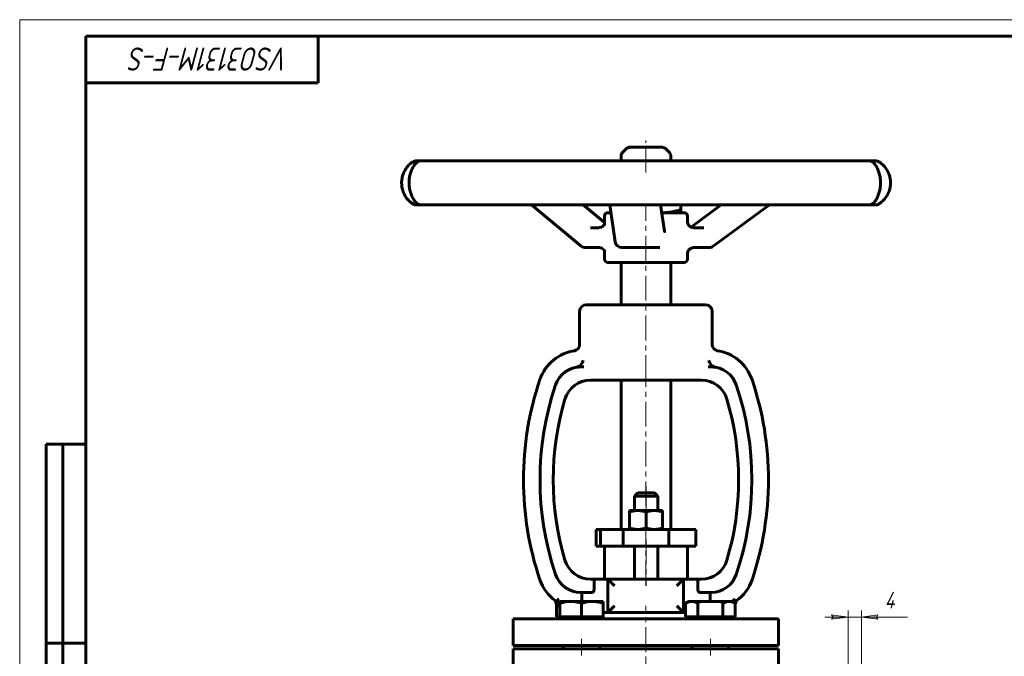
# Model space of a CAD drawing. Header units: millimetres. Extents: x 0 to 594, y 0 to 420.
# Tile 4 of 6: x 0 to 297, y 228 to 420. Entities that reach past the tile are written whole.
import ezdxf

# ---------------------------------------------------------------- set-up
doc = ezdxf.new("R2010")
doc.units = ezdxf.units.MM
for name, pattern in [('K5LT-1', [0]), ('K5LT_AXLED', [12, 7.5, -1.5, 1.5, -1.5]), ('K5LT_BASIC', [0]), ('K5LT_THIN', [0])]:
    doc.linetypes.add(name, pattern=pattern)
doc.layers.add('Системный слой', color=7, linetype='Continuous')
doc.layers.add('Системный слой (1)', color=7, linetype='Continuous', true_color=0x6c6c6c)
doc.styles.add('KDIMTEXTSTYLE', font='txt', dxfattribs={"width": 0.96, "oblique": 15, "height": 5})
doc.styles.add('KTEXTSTYLE', font='txt', dxfattribs={"width": 0.96, "height": 5})
doc.dimstyles.new('KDIMSTYLE (1.00)', dxfattribs={"dimtxt": 5, "dimasz": 1, "dimexe": 2, "dimexo": 0, "dimgap": 1, "dimtad": 1, "dimtxsty": 'KDIMTEXTSTYLE', "dimsah": 1, "dimcen": 0, "dimdle": 1, "dimadec": 0, "dimazin": 0, "dimtfac": 0.667, "dimtmove": 0, "dimatfit": 3, "dimfxl": 1, "dimtvp": 1, "dimtolj": 1, "dimtzin": 0, "dimarcsym": 0})

# ---------------------------------------------------------------- blocks, each defined once
blk = doc.blocks.new('U4')
at = {"layer": 'Системный слой (1)', "color": 143, "linetype": 'K5LT_BASIC', "lineweight": 60, "true_color": 0x33acca}
for p, q in [((202.57, 357.53), (202.53, 357.5)), ((202.61, 357.55), (202.57, 357.53)), ((202.65, 357.58), (202.61, 357.55))]:
    blk.add_line(p, q, dxfattribs=at)
blk = doc.blocks.new('U5')
at = {"layer": 'Системный слой (1)', "color": 143, "linetype": 'K5LT_BASIC', "lineweight": 60, "true_color": 0x33acca}
for p, q in [((118.44, 377.03), (118.33, 376.96)), ((118.54, 377.1), (118.44, 377.03)), ((118.64, 377.16), (118.54, 377.1)), ((118.32, 364.67), (118.43, 364.59)), ((118.43, 364.59), (118.54, 364.52)), ((118.54, 364.52), (118.64, 364.45))]:
    blk.add_line(p, q, dxfattribs=at)
blk = doc.blocks.new('U6')
at = {"layer": 'Системный слой (1)', "color": 143, "linetype": 'K5LT_BASIC', "lineweight": 60, "true_color": 0x33acca}
for start, end in [(122.0906, 124.7091), (235.338, 237.9094)]:
    blk.add_arc((122.62, 370.81), 7.5, start, end, dxfattribs=at)
blk = doc.blocks.new('U7')
at = {"layer": 'Системный слой (1)', "color": 143, "linetype": 'K5LT_BASIC', "lineweight": 60, "true_color": 0x33acca}
for start, end in [(30.647, 57.9094), (302.0906, 329.3547)]:
    blk.add_arc((255.18, 370.81), 7.5, start, end, dxfattribs=at)
blk = doc.blocks.new('U8')
at = {"layer": 'Системный слой (1)', "color": 143, "linetype": 'K5LT_BASIC', "lineweight": 60, "true_color": 0x33acca}
for p, q in [((192.7, 381.56), (184.23, 381.56)), ((193.57, 381.56), (192.7, 381.56))]:
    blk.add_line(p, q, dxfattribs=at)
blk = doc.blocks.new('U9')
at = {"layer": 'Системный слой (1)', "color": 143, "linetype": 'K5LT_BASIC', "lineweight": 60, "true_color": 0x33acca}
for p, q in [((178.33, 361.81), (177.4, 361.81)), ((200.4, 361.81), (193.68, 361.81))]:
    blk.add_line(p, q, dxfattribs=at)
blk = doc.blocks.new('U10')
at = {"layer": 'Системный слой (1)', "color": 143, "linetype": 'K5LT_BASIC', "lineweight": 60, "true_color": 0x33acca}
for p, q in [((176.4, 357.99), (176.4, 360.81)), ((176.4, 347.81), (176.4, 350.6))]:
    blk.add_line(p, q, dxfattribs=at)
blk = doc.blocks.new('U11')
at = {"layer": 'Системный слой (1)', "color": 143, "linetype": 'K5LT_BASIC', "lineweight": 60, "true_color": 0x33acca}
for p, q in [((175.55, 357.47), (174.79, 357.3)), ((176.14, 357.91), (175.55, 357.47)), ((176.4, 358.36), (176.14, 357.91))]:
    blk.add_line(p, q, dxfattribs=at)
blk = doc.blocks.new('U12')
at = {"layer": 'Системный слой (1)', "color": 143, "linetype": 'K5LT_BASIC', "lineweight": 60, "true_color": 0x33acca}
for p, q in [((174.79, 351.3), (175.56, 351.12)), ((175.56, 351.12), (176.15, 350.67)), ((176.15, 350.67), (176.4, 350.22))]:
    blk.add_line(p, q, dxfattribs=at)
blk = doc.blocks.new('U13')
at = {"layer": 'Системный слой (1)', "color": 143, "linetype": 'K5LT_BASIC', "lineweight": 60, "true_color": 0x33acca}
for p, q in [((201.4, 359.27), (201.4, 360.81)), ((201.4, 347.81), (201.4, 349.32))]:
    blk.add_line(p, q, dxfattribs=at)
blk = doc.blocks.new('U14')
at = {"layer": 'Системный слой (1)', "color": 143, "linetype": 'K5LT_BASIC', "lineweight": 60, "true_color": 0x33acca}
for p, q in [((193.68, 361.82), (193.83, 361.82)), ((193.83, 361.82), (193.99, 361.81)), ((193.99, 361.81), (194.15, 361.81))]:
    blk.add_line(p, q, dxfattribs=at)
blk = doc.blocks.new('D3')
at = {"layer": 'Системный слой (1)'}
for points in [[(249.9, 239.91), (244.9, 240.57), (245.4, 239.91), (244.9, 239.25)], [(258.4, 239.91), (258.9, 240.57), (253.9, 239.91), (258.9, 239.25)]]:
    blk.add_hatch(color=7, dxfattribs=at).paths.add_polyline_path(points)
at = {"layer": 'Системный слой (1)', "color": 7, "linetype": 'K5LT_THIN', "lineweight": 18, "true_color": 0xffffff}
for p, q in [((249.9, 239.91), (244.9, 240.57)), ((244.9, 240.57), (245.4, 239.91)), ((249.9, 200.31), (249.9, 241.91)), ((253.9, 200.31), (253.9, 241.91)), ((258.9, 240.57), (253.9, 239.91)), ((258.4, 239.91), (258.9, 240.57)), ((249.9, 239.91), (242.9, 239.91)), ((245.4, 239.91), (244.9, 239.25)), ((244.9, 239.25), (249.9, 239.91)), ((253.9, 239.91), (249.9, 239.91)), ((253.9, 239.91), (258.9, 239.25)), ((253.9, 239.91), (258.9, 239.91)), ((258.9, 239.25), (258.4, 239.91))]:
    blk.add_line(p, q, dxfattribs=at)
blk.add_wipeout([(260.9, 240.91), (260.9, 248.29), (265.57, 248.29), (265.57, 240.91)]).dxf.layer = 'Системный слой (1)'
for p, q in [((253.9, 239.91), (260.9, 239.91)), ((258.9, 239.91), (267.76, 239.91))]:
    blk.add_line(p, q, dxfattribs=at)
at = {"layer": 'Системный слой (1)', "color": 7, "insert": (260.9, 247.5), "char_height": 5, "attachment_point": 1, "style": 'KTEXTSTYLE'}
blk.add_mtext('\\fArial|b0|c204|p34;\\H5.0;\\W1.000;\\Q15;\\fGOST Type AU|b0|i0|c204|p34;\\Q15;\\W0.960;4', dxfattribs=at)
blk = doc.blocks.new('KDIMARROW_01')
at = {"layer": 'Системный слой'}
blk.add_hatch(color=0, dxfattribs=at).paths.add_polyline_path([(0, 0), (-5, 0.66), (-4.5, 0), (-5, -0.66)])
at = {"layer": 'Системный слой', "color": 0, "linetype": 'K5LT_THIN', "lineweight": 18}
for p, q in [((-4.5, 0), (-5, 0.66)), ((-5, 0.66), (0, 0)), ((0, 0), (-5, -0.66)), ((-5, -0.66), (-4.5, 0))]:
    blk.add_line(p, q, dxfattribs=at)
at = {"layer": 'Системный слой (1)', "color": 0, "linetype": 'K5LT_THIN', "lineweight": 18}
blk.add_line((416.49, 180.31), (415.49, 180.31), dxfattribs=at)
blk = doc.blocks.new('U26')
at = {"color": 7, "linetype": 'K5LT_THIN', "lineweight": 18, "true_color": 0xffffff}
for p, q in [((0, 0), (0, 420)), ((0, 420), (594, 420))]:
    blk.add_line(p, q, dxfattribs=at)
at = {"color": 143, "linetype": 'K5LT_BASIC', "lineweight": 60, "true_color": 0x33acca}
for p, q in [((20, 5), (20, 415)), ((20, 415), (589, 415)), ((90, 415), (90, 401)), ((90, 401), (20, 401)), ((8, 172), (8, 292)), ((20, 292), (8, 292)), ((13, 172), (13, 292)), ((20, 232), (8, 232))]:
    blk.add_line(p, q, dxfattribs=at)
at = {"color": 7, "insert": (81.28, 404.64), "char_height": 7, "attachment_point": 1, "rotation": 180, "style": 'KTEXTSTYLE'}
blk.add_mtext('\\fArial|b0|c204|p34;\\H5.0;\\W1.000;\\Q15;\\fGOST Type AU|b0|i0|c204|p34;\\Q15;\\W0.960;\\H7.00;VSO3131M-F-S', dxfattribs=at)

msp = doc.modelspace()

# ---------------------------------------------------------------- linework, layer by layer
at = {"layer": 'Системный слой (1)', "color": 30, "linetype": 'K5LT_AXLED', "lineweight": 18, "true_color": 0xff8000}
for p, q in [((188.902, 373.912), (188.902, 383.562)), ((188.902, 311.312), (188.902, 363.812)), ((188.902, 249.312), (188.902, 313.312)), ((188.939, 279.312), (188.939, 270.012)), ((188.939, 263.312), (188.939, 249.312)), ((188.902, 229.312), (188.902, 243.312)), ((169.457, 233.312), (169.457, 228.312)), ((188.902, 208.478), (188.902, 232.312)), ((208.348, 233.312), (208.348, 228.312))]:
    msp.add_line(p, q, dxfattribs=at)
at = {"layer": 'Системный слой (1)', "color": 143, "linetype": 'K5LT_BASIC', "lineweight": 60, "true_color": 0x33acca}
for p, q in [((182.816, 380.976), (181.988, 380.148)), ((194.988, 380.976), (195.816, 380.148)), ((119.704, 377.467), (119.703, 377.467)), ((121.072, 377.467), (119.704, 377.467)), ((127.827, 377.467), (121.072, 377.467)), ((135.206, 377.467), (127.827, 377.467)), ((149.941, 377.467), (135.206, 377.467)), ((161.642, 377.467), (149.941, 377.467)), ((180.981, 377.467), (161.642, 377.467)), ((194.322, 377.467), (180.981, 377.467)), ((181.402, 377.467), (181.402, 378.734)), ((213.836, 377.467), (194.322, 377.467)), ((196.402, 377.467), (196.402, 378.734)), ((225.761, 377.467), (213.836, 377.467)), ((240.978, 377.467), (225.761, 377.467)), ((248.756, 377.467), (240.978, 377.467)), ((256.191, 377.467), (248.756, 377.467)), ((258.039, 377.467), (256.191, 377.467)), ((258.102, 377.467), (258.039, 377.467)), ((261.662, 374.58), (261.632, 374.631)), ((261.62, 366.964), (261.632, 366.984)), ((119.703, 364.148), (119.704, 364.148)), ((119.704, 364.148), (121.072, 364.148)), ((121.072, 364.148), (127.827, 364.148)), ((127.827, 364.148), (135.206, 364.148)), ((135.206, 364.148), (149.941, 364.148)), ((149.941, 364.148), (161.642, 364.148)), ((169.408, 351.753), (154.378, 364.148)), ((161.642, 364.148), (180.981, 364.148)), ((176.402, 358.865), (169.996, 364.148)), ((179.629, 353.005), (177.99, 364.148)), ((180.981, 364.148), (194.322, 364.148)), ((194.493, 356.264), (193.334, 364.148)), ((194.322, 364.148), (213.836, 364.148)), ((199.402, 364.148), (199.402, 362.75)), ((199.402, 362.75), (199.402, 361.812)), ((202.654, 357.584), (211.578, 364.148)), ((209.192, 351.685), (226.137, 364.148)), ((213.836, 364.148), (225.761, 364.148)), ((225.761, 364.148), (240.978, 364.148)), ((240.978, 364.148), (248.756, 364.148)), ((248.756, 364.148), (256.191, 364.148)), ((256.191, 364.148), (258.039, 364.148)), ((258.039, 364.148), (258.102, 364.148)), ((174.795, 357.296), (172.163, 357.296)), ((176.402, 357.98), (176.402, 357.992)), ((201.402, 359.27), (201.402, 359.267)), ((206.344, 357.296), (203.393, 357.296)), ((170.68, 351.296), (174.795, 351.296)), ((176.402, 350.586), (176.402, 350.599)), ((181.608, 351.296), (192.554, 351.296)), ((192.554, 351.296), (193.053, 351.296)), ((203.393, 351.296), (208.007, 351.296)), ((201.402, 349.324), (201.402, 349.322)), ((177.402, 346.812), (200.402, 346.812)), ((181.402, 334.062), (181.402, 346.812)), ((196.402, 334.062), (196.402, 346.812)), ((206.902, 334.062), (170.902, 334.062)), ((168.902, 322.134), (168.902, 332.062)), ((208.901, 322.137), (208.902, 332.062)), ((170.147, 315.312), (169.221, 315.312)), ((208.583, 315.312), (207.657, 315.312)), ((172.147, 311.312), (173.076, 311.312)), ((173.076, 311.312), (178.237, 311.312)), ((178.237, 311.312), (199.568, 311.312)), ((181.402, 266.312), (181.402, 311.312)), ((196.402, 266.312), (196.402, 311.312)), ((199.568, 311.312), (204.728, 311.312)), ((204.728, 311.312), (205.657, 311.312)), ((186.439, 277.312), (185.439, 276.312)), ((185.439, 276.312), (192.439, 276.312)), ((185.439, 272.012), (185.439, 276.312)), ((191.439, 277.312), (186.439, 277.312)), ((191.439, 277.312), (192.439, 276.312)), ((192.439, 272.012), (192.439, 276.312)), ((183.939, 272.012), (186.439, 272.012)), ((183.939, 271.566), (183.939, 272.012)), ((183.939, 271.566), (183.939, 266.759)), ((186.439, 272.012), (191.439, 272.012)), ((188.939, 271.566), (188.939, 266.759)), ((191.439, 272.012), (193.939, 272.012)), ((193.939, 272.012), (193.939, 271.566)), ((193.939, 271.566), (193.939, 266.759)), ((173.902, 266.312), (175.163, 266.312)), ((173.902, 261.312), (173.902, 266.312)), ((175.163, 266.312), (182.07, 266.312)), ((175.163, 261.312), (175.163, 266.312)), ((182.07, 261.312), (182.07, 266.312)), ((182.07, 266.312), (195.818, 266.312)), ((183.939, 266.312), (183.939, 266.759)), ((193.939, 266.759), (193.939, 266.312)), ((195.818, 266.312), (203.21, 266.312)), ((195.818, 261.312), (195.818, 266.312)), ((203.21, 266.312), (203.902, 266.312)), ((203.902, 261.312), (203.902, 266.312)), ((173.902, 261.312), (175.163, 261.312)), ((175.163, 261.312), (182.07, 261.312)), ((176.402, 251.312), (176.402, 261.312)), ((182.07, 261.312), (195.818, 261.312)), ((185.439, 251.312), (185.439, 261.312)), ((192.439, 251.312), (192.439, 261.312)), ((195.818, 261.312), (203.21, 261.312)), ((201.402, 251.312), (201.402, 261.312)), ((203.21, 261.312), (203.902, 261.312)), ((173.29, 251.312), (172.147, 251.312)), ((173.29, 251.312), (173.29, 248.312)), ((173.29, 251.312), (177.444, 251.312)), ((177.444, 251.312), (179.444, 249.312)), ((177.444, 251.312), (177.444, 241.312)), ((187.137, 251.312), (177.444, 251.312)), ((190.742, 251.312), (187.137, 251.312)), ((200.194, 251.312), (190.742, 251.312)), ((200.194, 251.312), (198.194, 249.312)), ((200.194, 241.312), (200.194, 251.312)), ((200.194, 251.312), (204.515, 251.312)), ((205.657, 251.312), (204.515, 251.312)), ((204.515, 248.312), (204.515, 251.312)), ((169.221, 247.312), (172.539, 247.312)), ((169.537, 247.312), (169.537, 244.612)), ((205.265, 247.312), (208.583, 247.312)), ((208.267, 244.612), (208.267, 247.312)), ((161.642, 244.75), (161.642, 244.312)), ((161.642, 244.312), (162.957, 242.997)), ((162.642, 244.312), (161.642, 244.312)), ((161.951, 239.912), (161.951, 244.003)), ((162.957, 244.312), (162.642, 244.312)), ((162.957, 244.032), (162.957, 244.612)), ((166.207, 244.612), (162.957, 244.612)), ((162.957, 239.912), (162.957, 244.032)), ((172.707, 244.612), (166.207, 244.612)), ((169.457, 239.912), (169.457, 244.032)), ((175.957, 244.612), (172.707, 244.612)), ((175.957, 244.612), (175.957, 244.032)), ((175.957, 239.912), (175.957, 244.032)), ((200.842, 244.032), (201.848, 244.612)), ((200.842, 239.912), (200.842, 244.032)), ((202.718, 244.612), (201.848, 244.612)), ((208.348, 244.612), (202.718, 244.612)), ((204.595, 239.912), (204.595, 244.032)), ((213.977, 244.612), (208.348, 244.612)), ((212.1, 239.912), (212.1, 244.032)), ((214.848, 244.612), (213.977, 244.612)), ((215.853, 244.032), (214.848, 244.612)), ((215.367, 244.312), (216.163, 244.312)), ((216.163, 244.312), (215.853, 244.003)), ((215.853, 239.912), (215.853, 244.032)), ((216.163, 244.312), (216.163, 244.75)), ((177.444, 241.312), (175.957, 241.312)), ((177.444, 241.312), (179.444, 243.312)), ((177.444, 241.312), (200.194, 241.312)), ((200.194, 241.312), (198.194, 243.312)), ((200.842, 241.312), (200.194, 241.312)), ((148.902, 239.312), (228.902, 239.312)), ((148.902, 239.312), (148.902, 231.312)), ((162.957, 239.912), (161.951, 239.912)), ((162.957, 239.312), (162.957, 239.912)), ((166.207, 239.912), (162.957, 239.912)), ((169.457, 239.912), (166.207, 239.912)), ((172.707, 239.912), (169.457, 239.912)), ((175.957, 239.912), (172.707, 239.912)), ((175.957, 239.312), (175.957, 239.912)), ((202.718, 239.912), (200.842, 239.912)), ((201.848, 239.312), (201.848, 239.912)), ((204.595, 239.912), (202.718, 239.912)), ((208.348, 239.912), (204.595, 239.912)), ((212.1, 239.912), (208.348, 239.912)), ((213.977, 239.912), (212.1, 239.912)), ((215.853, 239.912), (213.977, 239.912)), ((214.848, 239.312), (214.848, 239.912)), ((228.902, 239.312), (228.902, 231.312)), ((148.902, 231.312), (228.902, 231.312)), ((148.902, 222.312), (148.902, 230.312)), ((148.902, 230.312), (228.902, 230.312)), ((163.957, 231.312), (163.957, 230.312)), ((174.957, 231.312), (174.957, 230.312)), ((202.848, 231.312), (202.848, 230.312)), ((213.848, 231.312), (213.848, 230.312)), ((228.902, 222.312), (228.902, 230.312))]:
    msp.add_line(p, q, dxfattribs=at)
for centre, radius, start, end in [((184.231, 379.562), 2, 90, 135), ((193.574, 379.562), 2, 45, 90), ((119.703, 375.467), 2, 90, 122.09058), ((121.072, 375.467), 2, 90, 139.80663), ((183.402, 378.734), 2, 135, 180), ((194.402, 378.734), 2, 0, 45), ((256.191, 375.467), 2, 37.08249, 90), ((258.102, 375.467), 2, 57.90942, 90), ((119.703, 366.148), 2, 237.90942, 270), ((121.072, 366.148), 2, 220.18839, 270), ((256.191, 366.148), 2, 270, 322.91733), ((258.102, 366.148), 2, 270, 302.09058), ((177.402, 360.812), 1, 90, 180), ((200.402, 360.812), 1, 0, 90), ((170.68, 353.296), 2, 230.49741, 270), ((181.608, 353.296), 2, 188.37244, 270), ((208.007, 353.296), 2, 270, 306.33851), ((177.402, 347.812), 1, 180, 270), ((200.402, 347.812), 1, 270, 0), ((170.902, 332.062), 2, 90, 180), ((206.902, 332.062), 2, 0, 90), ((169.221, 307.312), 13, 97.47785, 161.32786), ((208.583, 307.312), 13, 81.11402, 82.52215), ((208.583, 307.312), 13, 18.67214, 82.52215), ((169.221, 307.312), 8, 90, 161.32786), ((169.221, 307.312), 8, 90, 100.03863), ((208.583, 307.312), 8, 18.67214, 90), ((208.583, 307.312), 8, 79.96137, 90), ((246.158, 281.312), 94.211, 161.32786, 198.67214), ((246.158, 281.312), 89.211, 161.32786, 198.67214), ((172.147, 303.312), 8, 90, 163.4452), ((205.657, 303.312), 8, 16.5548, 90), ((131.646, 281.312), 89.211, 341.32786, 18.67214), ((131.646, 281.312), 94.211, 341.32786, 18.67214), ((246.158, 281.312), 85.211, 163.4452, 196.5548), ((131.646, 281.312), 85.211, 343.4452, 16.5548), ((172.147, 259.312), 8, 196.5548, 270), ((205.657, 259.312), 8, 270, 343.4452), ((169.221, 255.312), 8, 198.67214, 270), ((208.583, 255.312), 8, 270, 341.32786), ((169.221, 255.312), 13, 198.67214, 234.33607), ((208.583, 255.312), 13, 305.66393, 341.32786)]:
    msp.add_arc(centre, radius, start, end, dxfattribs=at)
for centre, major_axis, ratio, start_param, end_param in [((119.704, 375.467), (0, 2), 0.9999813, 0, 0.5600862), ((258.039, 375.467), (0, 2), 0.9991002, 6.275426, 6.2831853), ((258.039, 375.467), (0, 2), 0.886813, 6.2824214, 6.2831853), ((121.072, 375.467), (-1.495, 1.329), 0.9390005, 0.000447, 0.0178434), ((256.191, 375.467), (1.595, 1.206), 0.9466783, 6.2817746, 6.2830633), ((119.704, 366.148), (0, -2), 0.9999813, 5.7230991, 6.2831853), ((256.191, 366.148), (1.595, -1.206), 0.9466783, 0.0000917, 0.001406), ((203.393, 359.296), (0, -2), 0.9993579, 6.2766275, 6.2831853), ((170.68, 353.296), (-1.272, -1.543), 0.4842511, 0, 0.0000863), ((181.608, 353.296), (1.979, 0.291), 0.8266994, 3.1415927, 3.1417098), ((203.393, 349.296), (0, -2), 0.9993579, 3.1415927, 3.1481492), ((208.007, 353.296), (1.185, -1.611), 0.3424483, 0, 0.0000139)]:
    msp.add_ellipse(centre, major_axis=major_axis, ratio=ratio, start_param=start_param, end_param=end_param, dxfattribs=at)
for points, knots in [([(118.334, 376.959), (118.127, 376.814), (117.915, 376.649), (117.52, 376.299), (117.336, 376.119), (116.982, 375.73), (116.814, 375.525), (116.505, 375.1), (116.364, 374.883), (116.111, 374.441), (115.997, 374.219), (115.788, 373.754), (115.694, 373.513), (115.53, 373.024), (115.46, 372.775), (115.35, 372.287), (115.308, 372.049), (115.247, 371.565), (115.227, 371.319), (115.21, 370.818), (115.214, 370.563), (115.244, 370.056), (115.271, 369.803), (115.348, 369.321), (115.397, 369.091), (115.516, 368.629), (115.588, 368.397), (115.757, 367.933), (115.854, 367.702), (116.068, 367.251), (116.187, 367.031), (116.439, 366.615), (116.572, 366.418), (116.862, 366.029), (117.02, 365.841), (117.245, 365.595), (117.311, 365.527), (117.39, 365.448), (117.403, 365.435), (117.429, 365.409), (117.441, 365.397), (117.479, 365.36), (117.503, 365.337), (117.577, 365.266), (117.627, 365.221), (117.775, 365.088), (117.875, 365.004), (118.09, 364.832), (118.206, 364.745), (118.32, 364.665)], [0, 0, 0, 0, 2.1107467, 2.1107467, 3.9787537, 3.9787537, 5.7580554, 5.7580554, 7.3930716, 7.3930716, 8.8880441, 8.8880441, 10.3920379, 10.3920379, 11.8471514, 11.8471514, 13.1896961, 13.1896961, 14.5330917, 14.5330917, 15.9303994, 15.9303994, 17.3203916, 17.3203916, 18.6294128, 18.6294128, 20.0042143, 20.0042143, 21.4681792, 21.4681792, 22.9814384, 22.9814384, 24.4961358, 24.4961358, 26.1549515, 26.1549515, 26.8259409, 26.8259409, 26.9612449, 26.9612449, 27.0887021, 27.0887021, 27.3396933, 27.3396933, 27.8397141, 27.8397141, 28.8358328, 28.8358328, 30, 30, 30, 30]), ([(119.577, 364.819), (119.566, 364.832), (119.555, 364.844), (119.526, 364.877), (119.509, 364.897), (119.433, 364.986), (119.371, 365.059), (119.192, 365.286), (119.069, 365.453), (118.834, 365.804), (118.72, 365.987), (118.502, 366.376), (118.397, 366.578), (118.215, 366.975), (118.136, 367.165), (117.983, 367.569), (117.911, 367.784), (117.779, 368.228), (117.719, 368.457), (117.618, 368.919), (117.575, 369.151), (117.51, 369.606), (117.486, 369.828), (117.452, 370.283), (117.443, 370.517), (117.44, 370.989), (117.447, 371.227), (117.475, 371.678), (117.495, 371.89), (117.55, 372.315), (117.585, 372.528), (117.671, 372.961), (117.723, 373.179), (117.842, 373.615), (117.91, 373.831), (118.057, 374.25), (118.136, 374.453), (118.305, 374.842), (118.394, 375.028), (118.586, 375.395), (118.688, 375.573), (118.902, 375.918), (119.013, 376.081), (119.237, 376.389), (119.352, 376.533), (119.487, 376.693), (119.516, 376.725), (119.548, 376.762), (119.551, 376.766), (119.562, 376.778), (119.568, 376.785), (119.575, 376.793), (119.576, 376.794), (119.577, 376.795)], [0, 0, 0, 0, 0.1555601, 0.1555601, 0.3959703, 0.3959703, 1.1879109, 1.1879109, 2.6727996, 2.6727996, 4.0224869, 4.0224869, 5.2846892, 5.2846892, 6.334421, 6.334421, 7.4078792, 7.4078792, 8.4796625, 8.4796625, 9.5022358, 9.5022358, 10.447293, 10.447293, 11.4189116, 11.4189116, 12.4180579, 12.4180579, 13.3134025, 13.3134025, 14.244334, 14.244334, 15.2434072, 15.2434072, 16.2996422, 16.2996422, 17.3842472, 17.3842472, 18.4894851, 18.4894851, 19.7074271, 19.7074271, 21.0348103, 21.0348103, 22.4540569, 22.4540569, 22.84411, 22.84411, 22.8971337, 22.8971337, 22.9893737, 22.9893737, 22.9995751, 22.9995751, 22.9995751, 22.9995751]), ([(257.788, 376.671), (257.886, 376.54), (257.997, 376.387), (258.207, 376.068), (258.304, 375.912), (258.501, 375.566), (258.602, 375.376), (258.79, 374.982), (258.878, 374.781), (259.038, 374.376), (259.11, 374.173), (259.245, 373.749), (259.307, 373.531), (259.417, 373.085), (259.466, 372.858), (259.542, 372.428), (259.571, 372.226), (259.619, 371.807), (259.636, 371.589), (259.659, 371.138), (259.663, 370.905), (259.657, 370.438), (259.647, 370.203), (259.611, 369.745), (259.587, 369.523), (259.525, 369.09), (259.487, 368.879), (259.398, 368.451), (259.345, 368.234), (259.228, 367.809), (259.162, 367.6), (259.024, 367.202), (258.95, 367.012), (258.797, 366.648), (258.717, 366.475), (258.553, 366.148), (258.471, 365.996), (258.291, 365.683), (258.195, 365.527), (258.075, 365.346), (258.048, 365.307), (257.97, 365.194), (257.921, 365.124), (257.86, 365.04), (257.846, 365.021), (257.818, 364.984), (257.805, 364.966), (257.79, 364.947), (257.789, 364.946), (257.788, 364.944)], [0, 0, 0, 0, 1.5758709, 1.5758709, 2.8034865, 2.8034865, 4.0396507, 4.0396507, 5.1553313, 5.1553313, 6.1615077, 6.1615077, 7.148007, 7.148007, 8.1095614, 8.1095614, 8.9228641, 8.9228641, 9.7764582, 9.7764582, 10.6742236, 10.6742236, 11.588264, 11.588264, 12.4662428, 12.4662428, 13.3355582, 13.3355582, 14.2720078, 14.2720078, 15.2495679, 15.2495679, 16.2271602, 16.2271602, 17.2259738, 17.2259738, 18.2441444, 18.2441444, 19.4828742, 19.4828742, 19.8416523, 19.8416523, 20.5474729, 20.5474729, 20.7625256, 20.7625256, 20.9775783, 20.9775783, 20.9996069, 20.9996069, 20.9996069, 20.9996069]), ([(261.62, 366.964), (261.746, 367.176), (261.865, 367.402), (262.072, 367.849), (262.162, 368.068), (262.328, 368.535), (262.403, 368.785), (262.521, 369.276), (262.567, 369.516), (262.633, 370.001), (262.655, 370.247), (262.675, 370.752), (262.673, 371.009), (262.644, 371.52), (262.617, 371.774), (262.539, 372.262), (262.49, 372.495), (262.367, 372.959), (262.294, 373.191), (262.197, 373.453), (262.182, 373.49), (262.153, 373.567), (262.137, 373.605), (262.118, 373.653), (262.114, 373.663), (262.106, 373.682), (262.102, 373.692), (262.094, 373.71), (262.091, 373.718), (262.08, 373.743), (262.073, 373.759), (262.052, 373.808), (262.038, 373.841), (261.995, 373.937), (261.966, 374), (261.85, 374.241), (261.759, 374.414), (261.662, 374.58)], [0, 0, 0, 0, 2.5104545, 2.5104545, 4.7755333, 4.7755333, 7.2052428, 7.2052428, 9.4451452, 9.4451452, 11.6822799, 11.6822799, 14.0096222, 14.0096222, 16.3347927, 16.3347927, 18.5256072, 18.5256072, 20.8032809, 20.8032809, 21.1862418, 21.1862418, 21.5844088, 21.5844088, 21.6839505, 21.6839505, 21.7834922, 21.7834922, 21.8722716, 21.8722716, 22.0444491, 22.0444491, 22.3861137, 22.3861137, 23.0640619, 23.0640619, 25, 25, 25, 25]), ([(203.38, 357.296), (203.379, 357.296), (203.379, 357.296), (203.378, 357.296), (203.378, 357.296), (203.376, 357.296), (203.375, 357.296), (203.373, 357.296), (203.371, 357.296), (203.365, 357.296), (203.362, 357.296), (203.351, 357.296), (203.344, 357.297), (203.322, 357.297), (203.308, 357.298), (203.264, 357.3), (203.236, 357.302), (203.15, 357.311), (203.092, 357.319), (202.949, 357.346), (202.863, 357.368), (202.693, 357.424), (202.609, 357.458), (202.527, 357.498), (202.526, 357.498), (202.447, 357.543), (202.365, 357.583), (202.214, 357.682), (202.142, 357.737), (202.008, 357.854), (201.945, 357.916), (201.834, 358.042), (201.785, 358.107), (201.693, 358.243), (201.651, 358.314), (201.576, 358.464), (201.543, 358.542), (201.487, 358.7), (201.464, 358.781), (201.43, 358.94), (201.417, 359.02), (201.404, 359.157), (201.402, 359.215), (201.402, 359.27)], [0.0002952, 0.0002952, 0.0002952, 0.0002952, 0.0052904, 0.0052904, 0.0139741, 0.0139741, 0.0285384, 0.0285384, 0.0576672, 0.0576672, 0.1159246, 0.1159246, 0.2321444, 0.2321444, 0.464584, 0.464584, 0.929168, 0.929168, 1.8580408, 1.8580408, 3.2799458, 3.2799458, 4.7375655, 4.7375655, 4.7521959, 4.7521959, 6.2074935, 6.2074935, 7.6616044, 7.6616044, 9.0758354, 9.0758354, 10.3806261, 10.3806261, 11.7225207, 11.7225207, 13.094697, 13.094697, 14.4698651, 14.4698651, 15.8202303, 15.8202303, 16.9292012, 16.9292012, 16.9292012, 16.9292012]), ([(194.493, 356.264), (194.497, 356.239), (194.501, 356.215), (194.508, 356.171), (194.511, 356.152), (194.517, 356.118), (194.52, 356.103), (194.525, 356.08), (194.527, 356.072), (194.529, 356.063), (194.529, 356.061), (194.53, 356.059), (194.53, 356.059), (194.53, 356.059), (194.53, 356.059), (194.53, 356.06)], [0, 0, 0, 0, 1.8, 1.8, 3.6, 3.6, 5.4, 5.4, 7.0606222, 7.0606222, 8.1066811, 8.1066811, 8.5545432, 8.5545432, 9, 9, 9, 9]), ([(203.38, 351.296), (203.379, 351.296), (203.379, 351.296), (203.378, 351.296), (203.378, 351.296), (203.376, 351.296), (203.375, 351.296), (203.373, 351.296), (203.371, 351.296), (203.365, 351.296), (203.362, 351.296), (203.351, 351.295), (203.344, 351.295), (203.322, 351.295), (203.308, 351.294), (203.265, 351.292), (203.236, 351.29), (203.15, 351.281), (203.093, 351.273), (202.95, 351.246), (202.864, 351.224), (202.694, 351.168), (202.61, 351.134), (202.446, 351.055), (202.367, 351.01), (202.215, 350.91), (202.143, 350.856), (202.008, 350.739), (201.946, 350.677), (201.835, 350.55), (201.785, 350.486), (201.694, 350.35), (201.652, 350.278), (201.577, 350.129), (201.544, 350.051), (201.488, 349.893), (201.465, 349.812), (201.43, 349.653), (201.417, 349.573), (201.404, 349.435), (201.402, 349.378), (201.402, 349.322)], [0.0002689, 0.0002689, 0.0002689, 0.0002689, 0.0052904, 0.0052904, 0.0139768, 0.0139768, 0.0284914, 0.0284914, 0.0575205, 0.0575205, 0.1155789, 0.1155789, 0.2314266, 0.2314266, 0.4631221, 0.4631221, 0.9262441, 0.9262441, 1.8522194, 1.8522194, 3.2741881, 3.2741881, 4.7318554, 4.7318554, 6.2017871, 6.2017871, 7.6558477, 7.6558477, 9.069973, 9.069973, 10.3745685, 10.3745685, 11.7159813, 11.7159813, 13.0879808, 13.0879808, 14.4633093, 14.4633093, 15.8141471, 15.8141471, 16.9291992, 16.9291992, 16.9291992, 16.9291992]), ([(167.212, 320.16), (167.746, 320.244), (168.609, 320.786), (168.903, 321.73), (168.903, 322.134)], [0, 0, 0, 0, 0.57142157, 0.99914778, 0.99914778, 0.99914778, 0.99914778]), ([(210.592, 320.16), (210.059, 320.244), (209.195, 320.787), (208.901, 321.732), (208.901, 322.137)], [0, 0, 0, 0, 0.5714286, 1, 1, 1, 1]), ([(167.827, 315.19), (167.844, 315.193), (167.862, 315.196), (167.911, 315.204), (167.942, 315.21), (168.009, 315.22), (168.045, 315.226), (168.119, 315.236), (168.157, 315.242), (168.237, 315.252), (168.278, 315.257), (168.341, 315.264), (168.361, 315.266), (168.382, 315.269)], [0, 0, 0, 0, 1.6172225, 1.6172225, 4.3125933, 4.3125933, 7.1376194, 7.1376194, 9.9626454, 9.9626454, 12.7876714, 12.7876714, 14.1251302, 14.1251302, 14.1251302, 14.1251302]), ([(168.046, 315.241), (168.243, 315.298), (168.429, 315.382), (168.836, 315.624), (169.042, 315.797), (169.389, 316.166), (169.534, 316.365), (169.777, 316.786), (169.874, 317.012), (169.94, 317.239), (169.941, 317.241), (169.942, 317.243)], [0.00053272, 0.00053272, 0.00053272, 0.00053272, 0.0620807, 0.0620807, 0.14664737, 0.14664737, 0.23062402, 0.23062402, 0.32113419, 0.32113419, 0.32201644, 0.32201644, 0.32201644, 0.32201644]), ([(207.862, 317.243), (207.863, 317.241), (207.864, 317.239), (207.931, 317.012), (208.027, 316.786), (208.27, 316.365), (208.415, 316.166), (208.762, 315.797), (208.968, 315.624), (209.375, 315.382), (209.562, 315.298), (209.759, 315.241)], [-0.00088947, -0.00088947, -0.00088947, -0.00088947, 0, 0, 0.09124934, 0.09124934, 0.17591079, 0.17591079, 0.26116786, 0.26116786, 0.32321815, 0.32321815, 0.32321815, 0.32321815]), ([(209.978, 315.19), (209.96, 315.193), (209.942, 315.196), (209.894, 315.204), (209.862, 315.21), (209.795, 315.22), (209.759, 315.226), (209.685, 315.236), (209.647, 315.242), (209.568, 315.252), (209.526, 315.257), (209.464, 315.264), (209.443, 315.266), (209.423, 315.269)], [0, 0, 0, 0, 1.6172226, 1.6172226, 4.3125935, 4.3125935, 7.1376196, 7.1376196, 9.9626456, 9.9626456, 12.7876716, 12.7876716, 14.1251302, 14.1251302, 14.1251302, 14.1251302]), ([(173.29, 248.312), (173.29, 248.187), (173.27, 248.057), (173.195, 247.823), (173.141, 247.718), (173.01, 247.533), (172.919, 247.449), (172.73, 247.339), (172.63, 247.312), (172.539, 247.312)], [0.33602714, 0.33602714, 0.33602714, 0.33602714, 0.37351528, 0.37351528, 0.41100343, 0.41100343, 0.45843182, 0.45843182, 0.50586022, 0.50586022, 0.50586022, 0.50586022]), ([(205.265, 247.312), (205.174, 247.312), (205.075, 247.339), (204.885, 247.449), (204.795, 247.533), (204.664, 247.718), (204.609, 247.823), (204.535, 248.057), (204.515, 248.187), (204.515, 248.312)], [0.16617161, 0.16617161, 0.16617161, 0.16617161, 0.21360001, 0.21360001, 0.26102841, 0.26102841, 0.29851655, 0.29851655, 0.33600469, 0.33600469, 0.33600469, 0.33600469]), ([(162.642, 245.277), (162.64, 245.276), (162.639, 245.275), (162.557, 245.231), (162.478, 245.188), (162.322, 245.106), (162.247, 245.066), (162.065, 244.97), (161.963, 244.917), (161.803, 244.833), (161.742, 244.802), (161.662, 244.761), (161.642, 244.75), (161.642, 244.75)], [-0.0005085, -0.0005085, -0.0005085, -0.0005085, 0, 0, 0.02719913, 0.02719913, 0.05400866, 0.05400866, 0.09552501, 0.09552501, 0.1326051, 0.1326051, 0.16773057, 0.16773057, 0.16773057, 0.16773057]), ([(166.207, 244.612), (166.008, 244.612), (165.622, 244.599), (165.036, 244.538), (164.527, 244.453), (164.019, 244.342), (163.521, 244.211), (163.147, 244.095), (162.957, 244.032)], [0, 0, 0, 0, 1.6283275, 3.1496857, 4.815083, 5.8369152, 7.3769881, 9, 9, 9, 9]), ([(169.457, 244.032), (169.225, 244.109), (168.851, 244.224), (168.324, 244.359), (167.911, 244.447), (167.487, 244.52), (167.032, 244.577), (166.594, 244.607), (166.31, 244.612), (166.207, 244.612)], [0, 0, 0, 0, 2.192924, 3.5182583, 4.9042648, 6.009799, 7.4227334, 9.0585836, 10, 10, 10, 10]), ([(172.707, 244.612), (172.508, 244.612), (172.122, 244.599), (171.536, 244.538), (171.027, 244.453), (170.519, 244.342), (170.021, 244.211), (169.647, 244.095), (169.457, 244.032)], [0, 0, 0, 0, 1.6283275, 3.1496857, 4.815083, 5.8369152, 7.3769881, 9, 9, 9, 9]), ([(175.957, 244.032), (175.725, 244.109), (175.351, 244.224), (174.824, 244.359), (174.411, 244.447), (173.987, 244.52), (173.532, 244.577), (173.094, 244.607), (172.81, 244.612), (172.707, 244.612)], [0, 0, 0, 0, 2.192924, 3.5182583, 4.9042648, 6.009799, 7.4227334, 9.0585836, 10, 10, 10, 10]), ([(202.718, 244.612), (202.603, 244.612), (202.381, 244.599), (202.043, 244.538), (201.749, 244.453), (201.343, 244.3), (201.056, 244.155), (200.842, 244.032)], [0, 0, 0, 0, 1.4474022, 2.7997206, 4.2800738, 5.188369, 8, 8, 8, 8]), ([(204.595, 244.032), (204.461, 244.109), (204.245, 244.224), (203.941, 244.359), (203.703, 244.447), (203.457, 244.52), (203.195, 244.577), (202.942, 244.607), (202.778, 244.612), (202.718, 244.612)], [0, 0, 0, 0, 2.192924, 3.5182583, 4.9042648, 6.009799, 7.4227334, 9.0585836, 10, 10, 10, 10]), ([(213.977, 244.612), (213.862, 244.612), (213.639, 244.599), (213.301, 244.538), (213.007, 244.453), (212.601, 244.3), (212.315, 244.155), (212.1, 244.032)], [0, 0, 0, 0, 1.4474022, 2.7997206, 4.2800738, 5.188369, 8, 8, 8, 8]), ([(215.853, 244.032), (215.719, 244.109), (215.503, 244.224), (215.199, 244.359), (214.961, 244.447), (214.716, 244.52), (214.453, 244.577), (214.2, 244.607), (214.037, 244.612), (213.977, 244.612)], [0, 0, 0, 0, 2.192924, 3.5182583, 4.9042648, 6.009799, 7.4227334, 9.0585836, 10, 10, 10, 10]), ([(215.163, 245.277), (215.164, 245.276), (215.166, 245.275), (215.247, 245.231), (215.327, 245.188), (215.482, 245.106), (215.557, 245.066), (215.74, 244.97), (215.841, 244.917), (216.001, 244.833), (216.062, 244.802), (216.142, 244.761), (216.163, 244.75), (216.163, 244.75)], [-0.33596964, -0.33596964, -0.33596964, -0.33596964, -0.33546114, -0.33546114, -0.30826201, -0.30826201, -0.28145248, -0.28145248, -0.23993613, -0.23993613, -0.20285604, -0.20285604, -0.16773057, -0.16773057, -0.16773057, -0.16773057])]:
    msp.add_open_spline(points, degree=3, knots=knots, dxfattribs=at)
for points in [[(194.152, 361.812), (196.589, 361.812), (199.402, 362.75)], [(186.439, 272.012), (185.279, 272.012), (183.939, 271.566)], [(188.939, 271.566), (187.6, 272.012), (186.439, 272.012)], [(191.439, 272.012), (190.279, 272.012), (188.939, 271.566)], [(193.939, 271.566), (192.6, 272.012), (191.439, 272.012)], [(183.939, 266.759), (185.279, 266.312), (186.439, 266.312)], [(186.439, 266.312), (187.6, 266.312), (188.939, 266.759)], [(188.939, 266.759), (190.279, 266.312), (191.439, 266.312)], [(191.439, 266.312), (192.6, 266.312), (193.939, 266.759)]]:
    msp.add_rational_spline(points, [1, 1.0379548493, 1], degree=2, dxfattribs=at)
for points in [[(167.827, 315.19), (167.901, 315.203), (167.974, 315.22), (168.046, 315.241)], [(209.759, 315.241), (209.831, 315.22), (209.904, 315.203), (209.978, 315.19)]]:
    msp.add_open_spline(points, degree=3, dxfattribs=at)
at = {"layer": 'Системный слой (1)', "color": 7, "linetype": 'K5LT-1'}
for points, knots in [([(208.348, 244.612), (208.243, 244.612), (208.033, 244.609), (207.718, 244.596), (207.404, 244.574), (207.011, 244.536), (206.542, 244.474), (205.914, 244.363), (205.265, 244.217), (204.8, 244.091), (204.595, 244.032)], [0, 0, 0, 0, 1.8184641, 3.6369281, 5.4553922, 7.2738563, 10.4656914, 13.6575265, 18.3042162, 22, 22, 22, 22]), ([(212.1, 244.032), (212.021, 244.055), (211.814, 244.113), (211.414, 244.218), (210.857, 244.347), (210.273, 244.456), (209.73, 244.531), (209.347, 244.57), (209.04, 244.592), (208.809, 244.604), (208.578, 244.611), (208.424, 244.612), (208.348, 244.612)], [0, 0, 0, 0, 1.432862, 3.7254411, 7.1643098, 11.3382807, 14.0037105, 16.6691403, 18.0018553, 19.3345702, 20.6672851, 22, 22, 22, 22])]:
    msp.add_open_spline(points, degree=3, knots=knots, dxfattribs=at)

# ---------------------------------------------------------------- block references
at = {"layer": 'Системный слой (1)'}
for name in ['U8', 'U5', 'U6', 'U7', 'U10', 'U9', 'U14', 'U13', 'U11', 'U4', 'U12']:
    msp.add_blockref(name, (0, 0), dxfattribs=at)

# ---------------------------------------------------------------- dimensions: what is measured, and where the dimension line sits
at = {"layer": 'Системный слой (1)', "color": 7}
dim = msp.add_linear_dim(base=(253.902, 239.912), p1=(249.902, 200.312), p2=(253.902, 200.312), dimstyle='KDIMSTYLE (1.00)', override={"dimexo": 0, "dimtoh": 1, "dimpost": '\\fGOST Type AU|b0|c204|p34;\\H5.0;\\W0.960;\\Q15;<>', "dimblk1": 'KDIMARROW_01', "dimblk2": 'KDIMARROW_01', "dimse1": 0, "dimse2": 0, "dimclrt": 7, "dimtol": 1, "dimtp": 0, "dimtm": 0, "dimtdec": 5, "dimtmove": 1, "dimtolj": 1}, dxfattribs=at)
dim.commit()
dim.dimension.update_dxf_attribs({"geometry": 'D3', "text_midpoint": (263.334, 239.912), "dimtype": 160})

# ---------------------------------------------------------------- next in the draw order: block references
msp.add_blockref('U26', (0, 0))

doc.saveas('drawing.dxf')
